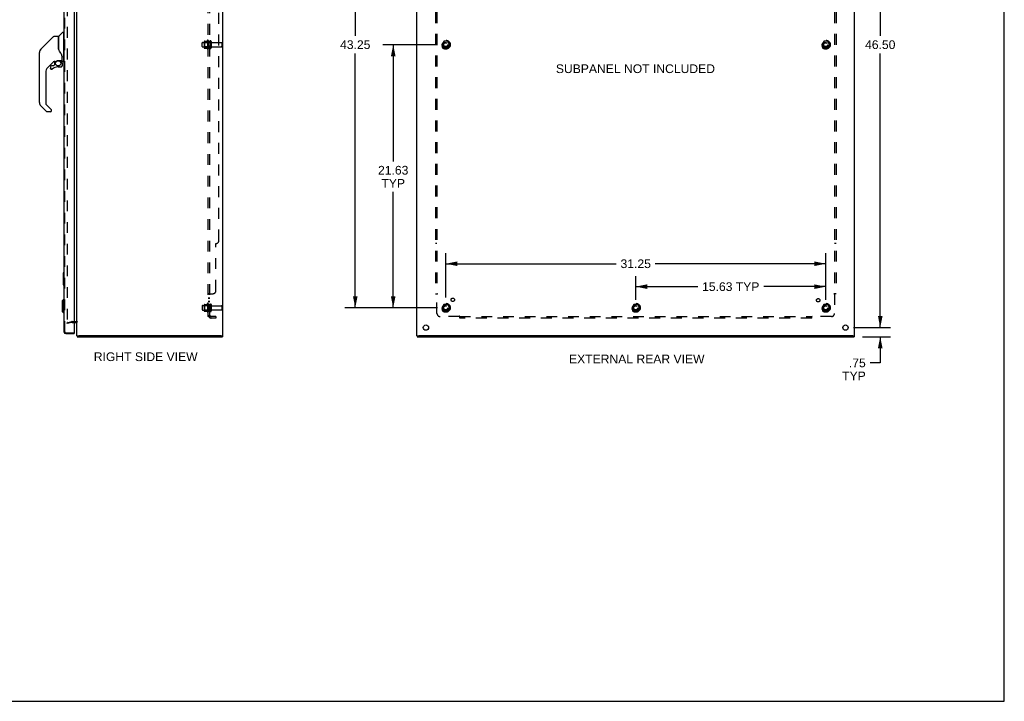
# Model space of a CAD drawing. Header units: inches. Extents: x 0 to 162, y 0 to 105.
# Tile 12 of 13: x 81 to 162, y 0 to 56. Entities that reach past the tile are written whole.
import ezdxf

# ---------------------------------------------------------------- set-up
doc = ezdxf.new("R2010")
doc.units = ezdxf.units.IN
doc.header["$LTSCALE"] = 8.904762
doc.header["$MEASUREMENT"] = 0
doc.linetypes.add('HIDDEN', pattern=[0.2, 0.1, -0.1])
doc.layers.get('0').update_dxf_attribs({"linetype": 'CONTINUOUS'})
for name, color, linetype in [('DEFAULT_2', 8, 'HIDDEN'), ('DIMENSIONS', 7, 'CONTINUOUS'), ('DOOR_ASSEMBLY', 7, 'CONTINUOUS'), ('SUBPANEL', 7, 'CONTINUOUS')]:
    doc.layers.add(name, color=color, linetype=linetype)
doc.styles.get("Standard").update_dxf_attribs({"font": 'arial.ttf'})
doc.dimstyles.new('DIMSTYLE_1', dxfattribs={"dimtxt": 0.714286, "dimasz": 0.952381, "dimexe": 0.09, "dimexo": 0.07, "dimgap": 0.0375, "dimtad": 0, "dimtih": 1, "dimtoh": 1, "dimzin": 4, "dimdsep": 46, "dimtxsty": 'Standard', "dimblk": '_FILLED', "dimblk1": '_FILLED', "dimblk2": '_FILLED', "dimcen": 0.09, "dimadec": 3, "dimazin": 1, "dimtfac": 1, "dimtdec": 3, "dimtofl": 0, "dimtmove": 0, "dimatfit": 3, "dimldrblk": '_FILLED', "dimfxl": 0, "dimtolj": 1, "dimtzin": 4, "dimarcsym": 0})

# ---------------------------------------------------------------- blocks, each defined once
blk = doc.blocks.new('_FILLED')
at = {"color": 0, "linetype": 'ByBlock'}
blk.add_solid([(0, 0), (-1, 0.2), (-1, -0.2)], dxfattribs=at)
blk = doc.blocks.new('*D2')
at = {"layer": 'DIMENSIONS', "color": 2, "linetype": 'Continuous'}
for p, q in [((149.514, 77.217), (152.56, 77.217)), ((151.703, 77.217), (151.703, 54.682)), ((151.703, 30.717), (151.703, 53.253)), ((149.514, 30.717), (152.56, 30.717))]:
    blk.add_line(p, q, dxfattribs=at)
at = {"layer": 'DIMENSIONS', "color": 2, "linetype": 'Continuous', "xscale": 0.9523809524, "yscale": 0.9523809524, "zscale": 0.9523809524}
for p, rotation in [((151.703, 77.217), 90), ((151.703, 30.717), 270)]:
    blk.add_blockref('_FILLED', p, dxfattribs=dict(at, rotation=rotation))
at = {"layer": 'DIMENSIONS', "color": 2, "linetype": 'Continuous', "insert": (151.703, 54.324), "char_height": 0.7143, "width": 2.49602, "attachment_point": 2, "line_spacing_factor": 0.9}
blk.add_mtext('46.50', dxfattribs=at)
blk = doc.blocks.new('*D8')
at = {"layer": 'DIMENSIONS', "color": 2, "linetype": 'Continuous'}
for p, q in [((151.703, 30.717), (151.703, 32.622)), ((149.514, 30.717), (152.56, 30.717)), ((150.249, 29.967), (152.56, 29.967)), ((151.703, 29.967), (151.703, 27.814)), ((151.703, 27.814), (150.869, 27.814))]:
    blk.add_line(p, q, dxfattribs=at)
at = {"layer": 'DIMENSIONS', "color": 2, "linetype": 'Continuous', "xscale": 0.9523809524, "yscale": 0.9523809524, "zscale": 0.9523809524}
for p, rotation in [((151.703, 30.717), 270), ((151.703, 29.967), 90)]:
    blk.add_blockref('_FILLED', p, dxfattribs=dict(at, rotation=rotation))
at = {"layer": 'DIMENSIONS', "color": 2, "linetype": 'Continuous', "insert": (150.512, 28.171), "char_height": 0.7143, "width": 1.93574, "attachment_point": 3, "line_spacing_factor": 0.9}
blk.add_mtext('.75\\PTYP', dxfattribs=at)
blk = doc.blocks.new('*D12')
at = {"layer": 'DIMENSIONS', "color": 2, "linetype": 'Continuous'}
for p, q in [((115.306, 75.592), (107.675, 75.592)), ((108.533, 75.592), (108.533, 54.682)), ((108.533, 32.342), (108.533, 53.253)), ((115.306, 32.342), (107.675, 32.342))]:
    blk.add_line(p, q, dxfattribs=at)
at = {"layer": 'DIMENSIONS', "color": 2, "linetype": 'Continuous', "xscale": 0.9523809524, "yscale": 0.9523809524, "zscale": 0.9523809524}
for p, rotation in [((108.533, 75.592), 90), ((108.533, 32.342), 270)]:
    blk.add_blockref('_FILLED', p, dxfattribs=dict(at, rotation=rotation))
at = {"layer": 'DIMENSIONS', "color": 2, "linetype": 'Continuous', "insert": (108.533, 54.324), "char_height": 0.7143, "width": 2.49602, "attachment_point": 2, "line_spacing_factor": 0.9}
blk.add_mtext('43.25', dxfattribs=at)
blk = doc.blocks.new('*D13')
at = {"layer": 'DIMENSIONS', "color": 2, "linetype": 'Continuous'}
for p, q in [((115.306, 53.967), (110.797, 53.967)), ((111.654, 53.967), (111.654, 44.362)), ((111.654, 32.342), (111.654, 41.862)), ((115.306, 32.342), (110.797, 32.342))]:
    blk.add_line(p, q, dxfattribs=at)
at = {"layer": 'DIMENSIONS', "color": 2, "linetype": 'Continuous', "xscale": 0.9523809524, "yscale": 0.9523809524, "zscale": 0.9523809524}
for p, rotation in [((111.654, 53.967), 90), ((111.654, 32.342), 270)]:
    blk.add_blockref('_FILLED', p, dxfattribs=dict(at, rotation=rotation))
at = {"layer": 'DIMENSIONS', "color": 2, "linetype": 'Continuous', "insert": (111.654, 44.005), "char_height": 0.7143, "width": 2.49602, "attachment_point": 2, "line_spacing_factor": 0.9}
blk.add_mtext('21.63\\PTYP', dxfattribs=at)
blk = doc.blocks.new('*D14')
at = {"layer": 'DIMENSIONS', "color": 2, "linetype": 'Continuous'}
for p, q in [((115.972, 33.196), (115.972, 36.82)), ((147.222, 33.009), (147.222, 36.82)), ((115.972, 35.963), (129.992, 35.963)), ((147.222, 35.963), (133.203, 35.963))]:
    blk.add_line(p, q, dxfattribs=at)
at = {"layer": 'DIMENSIONS', "color": 2, "linetype": 'Continuous', "xscale": 0.9523809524, "yscale": 0.9523809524, "zscale": 0.9523809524, "rotation": 180}
blk.add_blockref('_FILLED', (115.972, 35.963), dxfattribs=at)
at = {"layer": 'DIMENSIONS', "color": 2, "linetype": 'Continuous', "xscale": 0.9523809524, "yscale": 0.9523809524, "zscale": 0.9523809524}
blk.add_blockref('_FILLED', (147.222, 35.963), dxfattribs=at)
at = {"layer": 'DIMENSIONS', "color": 2, "linetype": 'Continuous', "insert": (131.597, 36.32), "char_height": 0.7143, "width": 2.49602, "attachment_point": 2, "line_spacing_factor": 0.9}
blk.add_mtext('31.25', dxfattribs=at)
blk = doc.blocks.new('*D15')
at = {"layer": 'DIMENSIONS', "color": 2, "linetype": 'Continuous'}
for p, q in [((131.597, 33.009), (131.597, 34.936)), ((147.222, 33.009), (147.222, 34.936)), ((131.597, 34.079), (136.699, 34.079)), ((147.222, 34.079), (142.121, 34.079))]:
    blk.add_line(p, q, dxfattribs=at)
at = {"layer": 'DIMENSIONS', "color": 2, "linetype": 'Continuous', "xscale": 0.9523809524, "yscale": 0.9523809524, "zscale": 0.9523809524, "rotation": 180}
blk.add_blockref('_FILLED', (131.597, 34.079), dxfattribs=at)
at = {"layer": 'DIMENSIONS', "color": 2, "linetype": 'Continuous', "xscale": 0.9523809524, "yscale": 0.9523809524, "zscale": 0.9523809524}
blk.add_blockref('_FILLED', (147.222, 34.079), dxfattribs=at)
at = {"layer": 'DIMENSIONS', "color": 2, "linetype": 'Continuous', "insert": (139.41, 34.436), "char_height": 0.7143, "width": 4.70791, "attachment_point": 2, "line_spacing_factor": 0.9}
blk.add_mtext('15.63 TYP', dxfattribs=at)

msp = doc.modelspace()

# ---------------------------------------------------------------- linework, layer by layer
at = {"color": 7, "linetype": 'Continuous'}
for p, q in [((161.905, 0), (161.905, 104.762)), ((85.65, 30.042), (85.795, 30.042)), ((85.67, 30.042), (85.67, 29.967)), ((97.502, 30.042), (97.65, 30.042)), ((97.62, 30.042), (97.62, 29.967)), ((113.597, 30.042), (113.747, 30.042)), ((113.622, 30.042), (113.622, 29.967)), ((149.447, 30.042), (149.597, 30.042)), ((149.572, 30.042), (149.572, 29.967)), ((0, 0), (161.905, 0))]:
    msp.add_line(p, q, dxfattribs=at)
at = {"color": 3, "linetype": 'Continuous'}
for p, q in [((85.65, 30.044), (85.65, 77.891)), ((97.65, 30.044), (97.65, 77.891)), ((113.597, 30.044), (113.597, 77.891)), ((149.597, 30.044), (149.597, 77.891)), ((85.407, 31.142), (85.58, 31.142)), ((85.67, 29.967), (97.62, 29.967)), ((97.495, 30.042), (85.805, 30.042)), ((113.622, 29.967), (149.572, 29.967)), ((149.442, 30.042), (113.752, 30.042))]:
    msp.add_line(p, q, dxfattribs=at)
for centre in [(114.347, 30.717), (148.847, 30.717)]:
    msp.add_circle(centre, 0.219, dxfattribs=at)
msp.add_arc((85.58, 31.072), 0.07, 0, 90, dxfattribs=at)
at = {"layer": 'DEFAULT_2', "color": 8, "linetype": 'HIDDEN'}
for p, q in [((84.837, 76.792), (84.837, 31.143)), ((96.38, 54.323), (96.38, 53.611)), ((96.45, 54.301), (96.45, 53.633)), ((95.95, 53.81), (95.95, 54.125)), ((95.98, 54.155), (96.575, 54.155)), ((95.98, 53.78), (96.575, 53.78)), ((96.114, 54.223), (96.114, 53.712)), ((96.134, 54.151), (96.114, 54.171)), ((96.134, 53.784), (96.114, 53.764)), ((96.124, 54.245), (96.352, 54.245)), ((96.124, 53.69), (96.352, 53.69)), ((96.43, 54.151), (96.134, 54.151)), ((96.134, 54.151), (96.134, 53.784)), ((96.43, 53.784), (96.134, 53.784)), ((96.43, 54.151), (96.45, 54.171)), ((96.43, 54.151), (96.43, 53.784)), ((96.43, 53.784), (96.45, 53.764)), ((96.575, 54.225), (96.575, 53.71)), ((96.685, 54.225), (96.685, 53.71)), ((96.747, 54.132), (97.545, 54.132)), ((96.747, 53.802), (97.545, 53.802)), ((97.575, 54.102), (97.575, 53.832)), ((115.809, 54.24), (115.655, 53.972)), ((115.655, 53.962), (115.809, 53.695)), ((116.127, 54.245), (115.818, 54.245)), ((116.127, 53.69), (115.818, 53.69)), ((116.29, 53.972), (116.135, 54.24)), ((116.135, 53.695), (116.29, 53.962)), ((147.059, 54.24), (146.905, 53.972)), ((146.905, 53.962), (147.059, 53.695)), ((147.377, 54.245), (147.068, 54.245)), ((147.377, 53.69), (147.068, 53.69)), ((147.54, 53.972), (147.385, 54.24)), ((147.385, 53.695), (147.54, 53.962)), ((95.95, 32.5), (95.95, 32.185)), ((95.98, 32.53), (96.575, 32.53)), ((96.114, 32.598), (96.114, 32.087)), ((96.134, 32.526), (96.114, 32.546)), ((96.124, 32.62), (96.352, 32.62)), ((96.43, 32.526), (96.134, 32.526)), ((96.134, 32.526), (96.134, 32.159)), ((96.38, 32.698), (96.38, 31.986)), ((96.43, 32.526), (96.45, 32.546)), ((96.43, 32.526), (96.43, 32.159)), ((96.45, 32.676), (96.45, 32.008)), ((96.575, 32.6), (96.575, 32.085)), ((96.685, 32.6), (96.685, 32.085)), ((96.747, 32.507), (97.545, 32.507)), ((97.575, 32.477), (97.575, 32.207)), ((115.809, 32.615), (115.655, 32.347)), ((116.127, 32.62), (115.818, 32.62)), ((116.29, 32.347), (116.135, 32.615)), ((131.434, 32.615), (131.28, 32.347)), ((131.752, 32.62), (131.443, 32.62)), ((131.915, 32.347), (131.76, 32.615)), ((147.059, 32.615), (146.905, 32.347)), ((147.377, 32.62), (147.068, 32.62)), ((147.54, 32.347), (147.385, 32.615)), ((95.98, 32.155), (96.575, 32.155)), ((96.134, 32.159), (96.114, 32.139)), ((96.124, 32.065), (96.352, 32.065)), ((96.43, 32.159), (96.134, 32.159)), ((96.43, 32.159), (96.45, 32.139)), ((96.747, 32.177), (97.545, 32.177)), ((115.655, 32.337), (115.809, 32.07)), ((116.127, 32.065), (115.818, 32.065)), ((116.135, 32.07), (116.29, 32.337)), ((131.28, 32.337), (131.434, 32.07)), ((131.752, 32.065), (131.443, 32.065)), ((131.76, 32.07), (131.915, 32.337)), ((146.905, 32.337), (147.059, 32.07)), ((147.377, 32.065), (147.068, 32.065)), ((147.385, 32.07), (147.54, 32.337)), ((84.837, 31.11), (85.222, 31.213)), ((84.857, 31.038), (84.837, 31.11)), ((85.241, 31.141), (84.857, 31.038)), ((85.251, 31.217), (85.58, 31.217)), ((85.251, 31.142), (85.407, 31.142))]:
    msp.add_line(p, q, dxfattribs=at)
for points in [[(84.837, 31.143), (84.837, 31.141), (84.838, 31.138), (84.838, 31.136), (84.839, 31.134), (84.84, 31.132)], [(84.857, 31.123), (84.855, 31.123), (84.853, 31.123), (84.85, 31.124), (84.848, 31.125), (84.846, 31.126), (84.845, 31.127), (84.843, 31.129), (84.842, 31.13), (84.84, 31.132)], [(84.861, 31.123), (84.859, 31.123), (84.857, 31.123), (84.857, 31.123)]]:
    msp.add_lwpolyline(points, dxfattribs=at)
for centre, radius in [((115.972, 53.967), 0.372), ((115.972, 53.967), 0.356), ((115.972, 53.967), 0.312), ((147.222, 53.967), 0.372), ((147.222, 53.967), 0.356), ((147.222, 53.967), 0.312), ((115.972, 53.967), 0.204), ((115.972, 53.967), 0.188), ((115.972, 53.967), 0.183), ((115.972, 53.967), 0.165), ((147.222, 53.967), 0.204), ((147.222, 53.967), 0.188), ((147.222, 53.967), 0.183), ((147.222, 53.967), 0.165), ((115.972, 32.342), 0.372), ((115.972, 32.342), 0.356), ((115.972, 32.342), 0.312), ((115.972, 32.342), 0.204), ((115.972, 32.342), 0.188), ((115.972, 32.342), 0.183), ((115.972, 32.342), 0.165), ((131.597, 32.342), 0.372), ((131.597, 32.342), 0.356), ((131.597, 32.342), 0.312), ((131.597, 32.342), 0.204), ((131.597, 32.342), 0.188), ((131.597, 32.342), 0.183), ((131.597, 32.342), 0.165), ((147.222, 32.342), 0.372), ((147.222, 32.342), 0.356), ((147.222, 32.342), 0.312), ((147.222, 32.342), 0.204), ((147.222, 32.342), 0.188), ((147.222, 32.342), 0.183), ((147.222, 32.342), 0.165)]:
    msp.add_circle(centre, radius, dxfattribs=at)
for centre, radius, start, end in [((96.333, 54.255), 0.01, 270, 336.03207), ((96.98, 53.967), 0.698, 149.33687, 156.03207), ((96.411, 54.301), 0.0384, 0, 145.55034), ((96.63, 54.225), 0.055, 0, 180), ((95.98, 54.125), 0.03, 90, 180), ((95.98, 53.81), 0.03, 180, 270), ((96.124, 54.235), 0.01, 90, 174.80617), ((96.255, 54.223), 0.141, 174.79195, 180), ((96.255, 53.712), 0.141, 180, 185.20805), ((96.124, 53.7), 0.01, 185.19383, 270), ((96.333, 53.68), 0.01, 23.96793, 90), ((96.98, 53.967), 0.698, 203.96793, 210.66313), ((96.411, 53.633), 0.0384, 214.44966, 360), ((96.63, 53.71), 0.055, 180, 360), ((96.747, 54.195), 0.0625, 180, 270), ((96.747, 53.74), 0.0625, 90, 180), ((97.545, 54.102), 0.03, 0, 90), ((97.545, 53.832), 0.03, 270, 360), ((115.663, 53.967), 0.01, 150.01268, 209.98829), ((115.818, 54.235), 0.01, 90.01235, 149.98915), ((115.818, 53.7), 0.01, 210.01204, 269.98872), ((116.127, 54.235), 0.01, 30.01204, 89.98872), ((116.127, 53.7), 0.01, 270.01235, 329.98915), ((116.281, 53.967), 0.01, 330.01268, 29.98829), ((146.913, 53.967), 0.01, 150.01268, 209.98829), ((147.068, 54.235), 0.01, 90.01235, 149.98915), ((147.068, 53.7), 0.01, 210.01204, 269.98872), ((147.377, 54.235), 0.01, 30.01204, 89.98872), ((147.377, 53.7), 0.01, 270.01235, 329.98915), ((147.531, 53.967), 0.01, 330.01268, 29.98829), ((95.98, 32.5), 0.03, 90, 180), ((96.124, 32.61), 0.01, 90, 174.80617), ((96.255, 32.598), 0.141, 174.79195, 180), ((96.333, 32.63), 0.01, 270, 336.03207), ((96.98, 32.342), 0.698, 149.33687, 156.03207), ((96.411, 32.676), 0.0384, 0, 145.55034), ((96.63, 32.6), 0.055, 0, 180), ((96.747, 32.57), 0.0625, 180, 270), ((97.545, 32.477), 0.03, 0, 90), ((115.818, 32.61), 0.01, 90.01235, 149.98915), ((116.127, 32.61), 0.01, 30.01204, 89.98872), ((131.443, 32.61), 0.01, 90.01235, 149.98915), ((131.752, 32.61), 0.01, 30.01204, 89.98872), ((147.068, 32.61), 0.01, 90.01235, 149.98915), ((147.377, 32.61), 0.01, 30.01204, 89.98872), ((95.98, 32.185), 0.03, 180, 270), ((96.255, 32.087), 0.141, 180, 185.20805), ((96.124, 32.075), 0.01, 185.19383, 270), ((96.333, 32.055), 0.01, 23.96793, 90), ((96.98, 32.342), 0.698, 203.96793, 210.66313), ((96.411, 32.008), 0.0384, 214.44966, 360), ((96.63, 32.085), 0.055, 180, 360), ((96.747, 32.115), 0.0625, 90, 180), ((97.545, 32.207), 0.03, 270, 360), ((115.663, 32.342), 0.01, 150.01268, 209.98829), ((115.818, 32.075), 0.01, 210.01204, 269.98872), ((116.127, 32.075), 0.01, 270.01235, 329.98915), ((116.281, 32.342), 0.01, 330.01268, 29.98829), ((131.288, 32.342), 0.01, 150.01268, 209.98829), ((131.443, 32.075), 0.01, 210.01204, 269.98872), ((131.752, 32.075), 0.01, 270.01235, 329.98915), ((131.906, 32.342), 0.01, 330.01268, 29.98829), ((146.913, 32.342), 0.01, 150.01268, 209.98829), ((147.068, 32.075), 0.01, 210.01204, 269.98872), ((147.377, 32.075), 0.01, 270.01235, 329.98915), ((147.531, 32.342), 0.01, 330.01268, 29.98829), ((85.251, 31.102), 0.115, 90, 105), ((85.251, 31.102), 0.04, 90, 105), ((85.58, 31.072), 0.145, 42.98581, 90)]:
    msp.add_arc(centre, radius, start, end, dxfattribs=at)
at = {"layer": 'DOOR_ASSEMBLY', "color": 3, "linetype": 'Continuous'}
for p, q in [((84.582, 77.572), (84.582, 30.362)), ((85.407, 77.627), (85.407, 30.307)), ((84.727, 30.217), (85.407, 30.217))]:
    msp.add_line(p, q, dxfattribs=at)
at = {"layer": 'DOOR_ASSEMBLY', "color": 8, "linetype": 'HIDDEN'}
for p, q in [((84.657, 30.362), (84.657, 77.572)), ((84.727, 30.292), (85.392, 30.292))]:
    msp.add_line(p, q, dxfattribs=at)
at = {"layer": 'DOOR_ASSEMBLY', "color": 7, "linetype": 'Continuous'}
for p, q in [((83.724, 54.633), (82.681, 53.59)), ((83.78, 54.656), (84.133, 54.656)), ((84.141, 53.604), (84.141, 54.648)), ((84.149, 53.592), (84.149, 54.644)), ((84.157, 54.665), (84.452, 54.96)), ((84.535, 54.971), (84.48, 54.971)), ((84.542, 54.963), (84.542, 52.597)), ((84.542, 54.912), (84.582, 54.912)), ((82.614, 53.501), (82.614, 53.5)), ((82.681, 53.59), (82.987, 53.896)), ((82.987, 53.896), (82.987, 53.896)), ((84.161, 53.56), (84.141, 53.613)), ((84.189, 53.494), (84.161, 53.56)), ((82.559, 52.729), (82.559, 53.316)), ((82.566, 49.209), (82.566, 53.312)), ((84.101, 52.661), (84.397, 52.661)), ((84.297, 52.661), (84.363, 52.595)), ((84.416, 53.036), (84.415, 53.059)), ((84.416, 53.036), (84.416, 52.68)), ((84.424, 53.035), (84.424, 53.038)), ((84.424, 53.033), (84.424, 53.035)), ((84.424, 53.03), (84.424, 53.033)), ((84.424, 52.629), (84.424, 53.03)), ((84.542, 52.648), (84.582, 52.648)), ((83.746, 52.588), (83.251, 52.093)), ((83.475, 52.14), (83.475, 52.021)), ((83.478, 52.012), (83.477, 52.021)), ((83.486, 52.021), (83.477, 52.021)), ((83.554, 51.944), (83.546, 51.944)), ((83.707, 52.219), (83.554, 52.219)), ((83.563, 51.944), (83.554, 51.944)), ((83.572, 51.946), (83.563, 51.944)), ((83.58, 51.948), (83.572, 51.946)), ((83.588, 51.952), (83.58, 51.948)), ((83.596, 51.956), (83.588, 51.952)), ((83.603, 51.961), (83.596, 51.956)), ((83.787, 52.294), (83.715, 52.222)), ((83.79, 52.586), (83.79, 52.302)), ((83.829, 52.589), (83.905, 52.589)), ((84.105, 52.14), (84.342, 52.14)), ((84.357, 52.59), (84.355, 52.588)), ((84.409, 52.456), (84.418, 52.456)), ((84.418, 52.219), (84.409, 52.219)), ((84.42, 52.456), (84.42, 52.219)), ((84.464, 52.589), (84.535, 52.589)), ((83.078, 51.675), (83.078, 49.124)), ((83.134, 48.479), (82.681, 48.931)), ((83.101, 49.068), (83.532, 48.637)), ((83.55, 48.534), (83.55, 48.594)), ((83.472, 48.455), (83.189, 48.455)), ((84.522, 35.202), (84.522, 34.232)), ((84.537, 35.217), (84.582, 35.217)), ((84.568, 35.117), (84.568, 34.317)), ((84.537, 34.217), (84.582, 34.217)), ((84.424, 32.9), (84.542, 33.018)), ((84.424, 32.9), (84.424, 32.034)), ((84.542, 33.018), (84.582, 33.018)), ((84.542, 33.018), (84.542, 31.916)), ((84.424, 32.034), (84.542, 31.916)), ((84.542, 31.916), (84.582, 31.916)), ((85.392, 30.292), (85.407, 30.292)), ((85.407, 30.292), (85.407, 30.217))]:
    msp.add_line(p, q, dxfattribs=at)
for points in [[(83.724, 54.633), (83.732, 54.64), (83.74, 54.646), (83.75, 54.65), (83.759, 54.654), (83.769, 54.656), (83.78, 54.656)], [(82.681, 53.59), (82.66, 53.567), (82.634, 53.534), (82.613, 53.498), (82.595, 53.46), (82.581, 53.42), (82.574, 53.389)], [(82.592, 53.453), (82.581, 53.42), (82.58, 53.414)], [(84.141, 53.774), (84.141, 53.775), (84.142, 53.776), (84.143, 53.777), (84.145, 53.779), (84.147, 53.78), (84.149, 53.781)], [(84.363, 53.206), (84.313, 53.279), (84.264, 53.356), (84.223, 53.427), (84.189, 53.494)], [(83.94, 52.607), (83.944, 52.61), (83.949, 52.613), (83.955, 52.616), (83.961, 52.62), (83.968, 52.624), (83.975, 52.628), (83.983, 52.632), (83.992, 52.636), (84.001, 52.64), (84.011, 52.644), (84.021, 52.648), (84.033, 52.651), (84.045, 52.654), (84.057, 52.657), (84.07, 52.659), (84.084, 52.66), (84.097, 52.661), (84.101, 52.661)], [(84.415, 53.059), (84.411, 53.094), (84.402, 53.128), (84.389, 53.16), (84.374, 53.189), (84.363, 53.206)], [(84.416, 52.991), (84.417, 52.99), (84.418, 52.986), (84.419, 52.982), (84.42, 52.979)], [(84.42, 52.979), (84.421, 52.972), (84.422, 52.966), (84.423, 52.959), (84.424, 52.953), (84.424, 52.946), (84.424, 52.939)], [(83.546, 51.944), (83.537, 51.946), (83.529, 51.948), (83.521, 51.951), (83.513, 51.956), (83.506, 51.961), (83.5, 51.966), (83.494, 51.973), (83.489, 51.98), (83.485, 51.987), (83.482, 51.995), (83.479, 52.004), (83.478, 52.012)], [(83.486, 52.021), (83.487, 52.013), (83.488, 52.005), (83.49, 51.998), (83.493, 51.991), (83.497, 51.984), (83.501, 51.978), (83.506, 51.972), (83.512, 51.967), (83.518, 51.963), (83.525, 51.959), (83.532, 51.956), (83.54, 51.954), (83.547, 51.953), (83.555, 51.953), (83.562, 51.953), (83.57, 51.955), (83.577, 51.957), (83.584, 51.96), (83.591, 51.964), (83.597, 51.968)], [(83.906, 52.589), (83.91, 52.59), (83.914, 52.591), (83.917, 52.592), (83.919, 52.594), (83.922, 52.595), (83.925, 52.597), (83.928, 52.599), (83.932, 52.601), (83.94, 52.607)], [(84.341, 52.151), (84.349, 52.151), (84.357, 52.153), (84.364, 52.155), (84.371, 52.158), (84.378, 52.161), (84.384, 52.166), (84.389, 52.171), (84.394, 52.176), (84.399, 52.183), (84.402, 52.189), (84.405, 52.196), (84.407, 52.204), (84.409, 52.211), (84.409, 52.219)], [(84.341, 52.151), (84.341, 52.149), (84.342, 52.146)], [(84.418, 52.219), (84.418, 52.21), (84.416, 52.202), (84.414, 52.193), (84.411, 52.185), (84.406, 52.178), (84.401, 52.171), (84.396, 52.165), (84.389, 52.159), (84.382, 52.154), (84.375, 52.15), (84.367, 52.146), (84.359, 52.144), (84.35, 52.143), (84.342, 52.142)], [(84.342, 52.146), (84.342, 52.145), (84.342, 52.144), (84.342, 52.143), (84.342, 52.142), (84.342, 52.142)], [(84.409, 52.456), (84.409, 52.471), (84.407, 52.485), (84.404, 52.5), (84.4, 52.514), (84.395, 52.527), (84.389, 52.541), (84.382, 52.553), (84.374, 52.565), (84.365, 52.577), (84.355, 52.588)], [(84.361, 52.594), (84.361, 52.594), (84.361, 52.593), (84.36, 52.593), (84.359, 52.592), (84.357, 52.59)], [(84.361, 52.594), (84.372, 52.583), (84.381, 52.571), (84.389, 52.558), (84.397, 52.545), (84.403, 52.531), (84.409, 52.516), (84.413, 52.502), (84.416, 52.487), (84.418, 52.472), (84.418, 52.456)], [(83.537, 48.631), (83.536, 48.632), (83.536, 48.633), (83.535, 48.634), (83.534, 48.635), (83.533, 48.636), (83.532, 48.637)], [(84.567, 35.153), (84.567, 35.148), (84.568, 35.142), (84.568, 35.136), (84.568, 35.13), (84.568, 35.124), (84.568, 35.117)], [(84.568, 34.317), (84.568, 34.311), (84.568, 34.305), (84.568, 34.299), (84.568, 34.293), (84.567, 34.287), (84.567, 34.281)]]:
    msp.add_lwpolyline(points, dxfattribs=at)
msp.add_circle((84.105, 52.435), 0.217, dxfattribs=at)
for centre, radius, start, end in [((84.133, 54.648), 0.00787, 0, 90), ((84.161, 54.474), 0.0197, 180, 233.00595), ((84.178, 54.644), 0.0295, 135, 180), ((84.48, 54.932), 0.0394, 90, 135), ((84.535, 54.963), 0.00787, 0, 90), ((82.96, 53.312), 0.394, 135, 167.37683), ((82.579, 53.316), 0.0197, 128.21988, 180), ((82.579, 52.729), 0.0197, 180, 229.78214), ((82.96, 53.312), 0.394, 168.7096, 180), ((84.397, 52.68), 0.0197, 270, 360), ((84.464, 52.629), 0.0394, 180, 270), ((83.668, 51.675), 0.591, 135, 180), ((83.554, 52.14), 0.0787, 90, 180), ((83.554, 52.021), 0.0787, 180, 309.5212), ((84.105, 51.353), 0.787, 90, 129.5212), ((83.829, 52.392), 0.197, 90, 129.38059), ((83.707, 52.23), 0.0118, 270, 315), ((83.779, 52.302), 0.0118, 315, 360), ((84.342, 52.219), 0.0787, 270, 360), ((84.224, 52.456), 0.197, 0, 45), ((84.535, 52.597), 0.00787, 270, 360), ((82.96, 49.209), 0.394, 180, 225), ((83.157, 49.124), 0.0787, 180, 225), ((83.491, 48.594), 0.0591, 0, 38.86737), ((83.189, 48.534), 0.0787, 225, 270), ((83.472, 48.534), 0.0787, 270, 360), ((84.537, 35.202), 0.015, 90, 180), ((84.567, 35.202), 0.015, 0, 90), ((84.537, 34.232), 0.015, 180, 270), ((84.567, 34.232), 0.015, 270, 360)]:
    msp.add_arc(centre, radius, start, end, dxfattribs=at)
at = {"layer": 'DOOR_ASSEMBLY', "color": 3, "linetype": 'Continuous'}
for centre, radius, start, end in [((84.727, 30.362), 0.145, 180, 270), ((85.392, 30.307), 0.015, 270, 360)]:
    msp.add_arc(centre, radius, start, end, dxfattribs=at)
at = {"layer": 'DOOR_ASSEMBLY', "color": 8, "linetype": 'HIDDEN'}
msp.add_arc((84.727, 30.362), 0.07, 180, 270, dxfattribs=at)
at = {"layer": 'SUBPANEL', "color": 8, "linetype": 'HIDDEN'}
for p, q in [((96.45, 31.624), (96.45, 76.311)), ((96.575, 31.624), (96.575, 76.311)), ((115.129, 74.436), (115.129, 33.499)), ((115.254, 74.436), (115.254, 33.499)), ((147.941, 74.436), (147.941, 33.499)), ((148.066, 74.436), (148.066, 33.499)), ((97.325, 37.874), (97.325, 70.061)), ((96.575, 54.217), (96.45, 54.217)), ((96.575, 53.717), (96.45, 53.717)), ((97.075, 33.749), (97.075, 37.624)), ((115.254, 37.624), (115.129, 37.624)), ((148.066, 37.624), (147.941, 37.624)), ((96.575, 33.463), (96.45, 33.463)), ((96.476, 33.485), (96.472, 33.483)), ((96.483, 33.488), (96.475, 33.484)), ((96.487, 33.489), (96.482, 33.487)), ((96.504, 33.499), (96.825, 33.499)), ((96.576, 33.467), (96.575, 33.466)), ((96.575, 33.464), (96.575, 33.463)), ((96.579, 33.471), (96.578, 33.47)), ((96.582, 33.474), (96.58, 33.473)), ((96.597, 33.485), (96.596, 33.484)), ((96.6, 33.491), (96.6, 33.49)), ((96.601, 33.494), (96.601, 33.492)), ((115.129, 33.499), (115.294, 33.499)), ((115.235, 33.482), (115.241, 33.475)), ((115.254, 31.874), (115.254, 33.463)), ((115.273, 33.476), (115.267, 33.473)), ((148.066, 33.499), (147.9, 33.499)), ((147.941, 33.463), (147.941, 31.874)), ((96.575, 33.138), (96.45, 33.138)), ((96.575, 33.102), (96.45, 33.102)), ((96.575, 32.857), (96.45, 32.857)), ((96.575, 32.821), (96.45, 32.821)), ((96.575, 32.592), (96.45, 32.592)), ((96.575, 32.092), (96.45, 32.092)), ((96.575, 31.624), (96.45, 31.624)), ((96.504, 31.585), (96.6, 31.664)), ((97.075, 31.624), (96.687, 31.624)), ((97.075, 31.624), (97.075, 31.499)), ((117.093, 31.624), (115.504, 31.624)), ((117.129, 31.499), (117.129, 31.664)), ((117.129, 31.624), (146.066, 31.624)), ((146.066, 31.499), (146.066, 31.664)), ((146.083, 31.605), (146.088, 31.609)), ((146.088, 31.643), (146.092, 31.637)), ((146.088, 31.609), (146.091, 31.612)), ((147.691, 31.624), (146.101, 31.624)), ((97.075, 31.499), (96.687, 31.499)), ((146.066, 31.499), (117.129, 31.499))]:
    msp.add_line(p, q, dxfattribs=at)
for points in [[(96.472, 33.483), (96.469, 33.482), (96.466, 33.48), (96.463, 33.478), (96.46, 33.477), (96.457, 33.475), (96.455, 33.473), (96.453, 33.471), (96.452, 33.469), (96.451, 33.468), (96.45, 33.466), (96.45, 33.465), (96.45, 33.463)], [(96.466, 33.48), (96.463, 33.479), (96.461, 33.477), (96.458, 33.476), (96.456, 33.474), (96.454, 33.472), (96.452, 33.47), (96.451, 33.469), (96.451, 33.467), (96.45, 33.466), (96.45, 33.464), (96.45, 33.463)], [(96.502, 33.497), (96.5, 33.496), (96.497, 33.494), (96.495, 33.493), (96.492, 33.491), (96.489, 33.49), (96.485, 33.489)], [(96.504, 33.499), (96.502, 33.497), (96.499, 33.495), (96.497, 33.494), (96.494, 33.492), (96.49, 33.491), (96.487, 33.489)], [(96.6, 33.499), (96.601, 33.497), (96.601, 33.495), (96.601, 33.494), (96.601, 33.492), (96.6, 33.491), (96.6, 33.49), (96.599, 33.488), (96.598, 33.487), (96.597, 33.485), (96.596, 33.484), (96.594, 33.483), (96.593, 33.481), (96.591, 33.48), (96.589, 33.479), (96.588, 33.478), (96.586, 33.476), (96.584, 33.475), (96.582, 33.474), (96.58, 33.473), (96.579, 33.471), (96.578, 33.47), (96.577, 33.468), (96.576, 33.467), (96.575, 33.466), (96.575, 33.464), (96.575, 33.463)], [(96.594, 33.483), (96.593, 33.481), (96.591, 33.48)], [(96.6, 33.499), (96.601, 33.497), (96.601, 33.495)], [(115.215, 33.499), (115.217, 33.497), (115.219, 33.495), (115.221, 33.494), (115.223, 33.492), (115.225, 33.491), (115.227, 33.489), (115.229, 33.488), (115.23, 33.486), (115.232, 33.485), (115.233, 33.483), (115.235, 33.482)], [(115.241, 33.475), (115.243, 33.473), (115.245, 33.471), (115.247, 33.469), (115.249, 33.468), (115.251, 33.466), (115.252, 33.465), (115.254, 33.463)], [(115.267, 33.473), (115.265, 33.471), (115.263, 33.47), (115.261, 33.468), (115.259, 33.467), (115.257, 33.466), (115.255, 33.464), (115.254, 33.463)], [(115.294, 33.499), (115.294, 33.497), (115.293, 33.495), (115.292, 33.494), (115.292, 33.492), (115.291, 33.491), (115.29, 33.49), (115.288, 33.488), (115.287, 33.487), (115.286, 33.485), (115.284, 33.484), (115.283, 33.483), (115.281, 33.481), (115.279, 33.48), (115.277, 33.479), (115.275, 33.478), (115.273, 33.476)], [(147.9, 33.499), (147.901, 33.497), (147.902, 33.495), (147.902, 33.494), (147.903, 33.492), (147.904, 33.491), (147.905, 33.49), (147.906, 33.488), (147.908, 33.487), (147.909, 33.485), (147.911, 33.484), (147.912, 33.483), (147.914, 33.481), (147.915, 33.48), (147.917, 33.479), (147.919, 33.478), (147.921, 33.476), (147.928, 33.473)], [(147.928, 33.473), (147.93, 33.471), (147.932, 33.47), (147.934, 33.468), (147.936, 33.467), (147.938, 33.466), (147.94, 33.464), (147.941, 33.463)], [(147.958, 33.48), (147.954, 33.476), (147.952, 33.474), (147.95, 33.472), (147.949, 33.47), (147.947, 33.469), (147.945, 33.467), (147.944, 33.466), (147.942, 33.464), (147.941, 33.463)], [(147.98, 33.499), (147.978, 33.497), (147.976, 33.496), (147.974, 33.494), (147.972, 33.493), (147.97, 33.491), (147.969, 33.49), (147.967, 33.489), (147.966, 33.487), (147.964, 33.486), (147.963, 33.484), (147.961, 33.483), (147.96, 33.482), (147.958, 33.48)], [(96.479, 31.601), (96.472, 31.603), (96.469, 31.605), (96.466, 31.606), (96.463, 31.608), (96.461, 31.609), (96.458, 31.611), (96.456, 31.612), (96.454, 31.614), (96.452, 31.616), (96.451, 31.618), (96.451, 31.619), (96.45, 31.621), (96.45, 31.622), (96.45, 31.624)], [(96.504, 31.585), (96.502, 31.587), (96.5, 31.589), (96.497, 31.591), (96.495, 31.593), (96.492, 31.594), (96.489, 31.596), (96.485, 31.598), (96.482, 31.599), (96.479, 31.601)], [(96.579, 31.647), (96.579, 31.647), (96.579, 31.647), (96.579, 31.646), (96.578, 31.646), (96.578, 31.646), (96.578, 31.646), (96.577, 31.646), (96.577, 31.645), (96.576, 31.645), (96.576, 31.645), (96.575, 31.644), (96.575, 31.644), (96.574, 31.644), (96.573, 31.643), (96.573, 31.643), (96.572, 31.643), (96.572, 31.642), (96.571, 31.642), (96.57, 31.642), (96.569, 31.641), (96.569, 31.641), (96.568, 31.641), (96.567, 31.64), (96.567, 31.64), (96.566, 31.639), (96.565, 31.639), (96.564, 31.639), (96.564, 31.638), (96.563, 31.638), (96.562, 31.638), (96.561, 31.637), (96.56, 31.637), (96.559, 31.637), (96.559, 31.636), (96.558, 31.636), (96.557, 31.636), (96.556, 31.635), (96.555, 31.635), (96.554, 31.634), (96.553, 31.634), (96.553, 31.634), (96.552, 31.633), (96.551, 31.633), (96.55, 31.633), (96.549, 31.632), (96.548, 31.632), (96.547, 31.632), (96.546, 31.631), (96.545, 31.631), (96.544, 31.631), (96.543, 31.63), (96.542, 31.63), (96.541, 31.63), (96.54, 31.629), (96.539, 31.629), (96.538, 31.629), (96.537, 31.628), (96.536, 31.628), (96.535, 31.628), (96.534, 31.627), (96.533, 31.627), (96.532, 31.627), (96.531, 31.627), (96.53, 31.626), (96.529, 31.626), (96.528, 31.626), (96.527, 31.626), (96.526, 31.625), (96.525, 31.625), (96.524, 31.625), (96.523, 31.625), (96.522, 31.625), (96.521, 31.624), (96.52, 31.624), (96.519, 31.624), (96.518, 31.624), (96.517, 31.624), (96.517, 31.624), (96.516, 31.624), (96.516, 31.624), (96.515, 31.623), (96.515, 31.623)], [(96.515, 31.623), (96.515, 31.623), (96.515, 31.623), (96.515, 31.623), (96.515, 31.623), (96.515, 31.623), (96.516, 31.623), (96.516, 31.623), (96.516, 31.624), (96.517, 31.624), (96.517, 31.624), (96.518, 31.624), (96.518, 31.624)], [(96.593, 31.651), (96.589, 31.647), (96.588, 31.645), (96.586, 31.643), (96.584, 31.641), (96.582, 31.639), (96.58, 31.637), (96.579, 31.635), (96.578, 31.633), (96.577, 31.63), (96.576, 31.629), (96.575, 31.627), (96.575, 31.625), (96.575, 31.624)], [(96.575, 31.643), (96.575, 31.644), (96.576, 31.644), (96.576, 31.645), (96.577, 31.645), (96.577, 31.645), (96.577, 31.646), (96.578, 31.646), (96.578, 31.646), (96.578, 31.646), (96.578, 31.646), (96.579, 31.646), (96.579, 31.647), (96.579, 31.647)], [(96.6, 31.664), (96.601, 31.664), (96.601, 31.663), (96.601, 31.662), (96.601, 31.662), (96.6, 31.661), (96.6, 31.66), (96.599, 31.658), (96.598, 31.657), (96.597, 31.656), (96.596, 31.654), (96.594, 31.653), (96.593, 31.651)], [(117.103, 31.637), (117.101, 31.635), (117.1, 31.633), (117.099, 31.63), (117.097, 31.629), (117.096, 31.627), (117.095, 31.625), (117.093, 31.624)], [(117.11, 31.606), (117.106, 31.611), (117.104, 31.612), (117.102, 31.614), (117.1, 31.616), (117.099, 31.618), (117.097, 31.619), (117.096, 31.621), (117.094, 31.622), (117.093, 31.624)], [(117.129, 31.664), (117.127, 31.664), (117.125, 31.663), (117.124, 31.662), (117.122, 31.662), (117.121, 31.661), (117.12, 31.66), (117.118, 31.658), (117.117, 31.657), (117.115, 31.656), (117.114, 31.654), (117.113, 31.653), (117.111, 31.651), (117.11, 31.649), (117.109, 31.647), (117.108, 31.645), (117.107, 31.643), (117.103, 31.637)], [(117.129, 31.585), (117.127, 31.587), (117.126, 31.589), (117.124, 31.591), (117.123, 31.593), (117.121, 31.594), (117.12, 31.596), (117.119, 31.598), (117.117, 31.599), (117.116, 31.601), (117.114, 31.602), (117.113, 31.603), (117.112, 31.605), (117.11, 31.606)], [(146.066, 31.664), (146.068, 31.664), (146.069, 31.663), (146.071, 31.662), (146.072, 31.662), (146.074, 31.661), (146.075, 31.66), (146.077, 31.658), (146.078, 31.657), (146.079, 31.656), (146.081, 31.654), (146.082, 31.653), (146.083, 31.651), (146.085, 31.649), (146.086, 31.647), (146.087, 31.645), (146.088, 31.643)], [(146.066, 31.585), (146.068, 31.587), (146.069, 31.589), (146.07, 31.591), (146.072, 31.593), (146.073, 31.594), (146.075, 31.596), (146.076, 31.598), (146.078, 31.599), (146.079, 31.601), (146.08, 31.602), (146.082, 31.603), (146.083, 31.605)], [(146.091, 31.612), (146.093, 31.614), (146.094, 31.616), (146.096, 31.618), (146.097, 31.619), (146.099, 31.621), (146.1, 31.622), (146.101, 31.624)], [(146.092, 31.637), (146.093, 31.635), (146.095, 31.633), (146.096, 31.63), (146.098, 31.629), (146.099, 31.627), (146.1, 31.625), (146.101, 31.624)]]:
    msp.add_lwpolyline(points, dxfattribs=at)
for centre, radius in [((115.972, 53.967), 0.25), ((147.222, 53.967), 0.25), ((115.972, 32.342), 0.25), ((116.552, 32.998), 0.141), ((131.597, 32.342), 0.25), ((146.604, 32.961), 0.141), ((147.222, 32.342), 0.25)]:
    msp.add_circle(centre, radius, dxfattribs=at)
for centre, radius, start, end in [((97.075, 37.874), 0.25, 270, 360), ((96.825, 33.749), 0.25, 270, 360), ((96.687, 31.736), 0.237, 180, 270), ((96.687, 31.736), 0.112, 180, 270), ((115.504, 31.874), 0.25, 180, 270), ((147.691, 31.874), 0.25, 270, 360)]:
    msp.add_arc(centre, radius, start, end, dxfattribs=at)

# ---------------------------------------------------------------- texts
at = {"layer": 'DIMENSIONS', "color": 2, "linetype": 'Continuous', "char_height": 0.71429, "attachment_point": 2, "line_spacing_factor": 0.9}
for s, insert, width in [('SUBPANEL NOT INCLUDED', (131.572, 52.348), 13.0616), ('RIGHT SIDE VIEW', (91.302, 28.677), 8.51832), ('EXTERNAL REAR VIEW', (131.682, 28.49), 11.12055)]:
    msp.add_mtext(s, dxfattribs=dict(at, insert=insert, width=width))

# ---------------------------------------------------------------- dimensions: what is measured, and where the dimension line sits
at = {"layer": 'DIMENSIONS', "color": 2, "linetype": 'Continuous'}
for base, p1, p2, angle, picture, middle in [((151.703, 77.217), (149.444, 30.717), (149.444, 77.217), 90, '*D2', (151.684, 53.963)), ((108.533, 32.342), (115.376, 75.592), (115.376, 32.342), 270, '*D12', (108.516, 53.963)), ((115.972, 35.963), (147.222, 32.939), (115.972, 33.126), 180, '*D14', (131.599, 35.959))]:
    dim = msp.add_linear_dim(base=base, p1=p1, p2=p2, angle=angle, dimstyle='DIMSTYLE_1', dxfattribs=at)
    dim.commit()
    dim.dimension.update_dxf_attribs({"geometry": picture, "text_midpoint": middle, "dimtype": 160})
for base, p1, p2, picture, middle in [((111.65413492, 53.967294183), (115.375710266, 32.342294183), (115.375710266, 53.967294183), '*D13', (111.65413492, 43.112412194)), ((151.703, 30.717), (150.179, 29.967), (149.444, 30.717), '*D8', (149.544, 27.278))]:
    dim = msp.add_linear_dim(base=base, p1=p1, p2=p2, angle=90, text='<>\\PTYP', dimstyle='DIMSTYLE_1', dxfattribs=at)
    dim.commit()
    dim.dimension.update_dxf_attribs({"geometry": picture, "text_midpoint": middle, "dimtype": 160})
dim = msp.add_linear_dim(base=(147.222376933, 34.079132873), p1=(131.597376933, 32.938960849), p2=(147.222376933, 32.938960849), text='<> TYP', dimstyle='DIMSTYLE_1', dxfattribs=at)
dim.commit()
dim.dimension.update_dxf_attribs({"geometry": '*D15', "text_midpoint": (139.409876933, 34.079132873), "dimtype": 160})

doc.saveas('drawing.dxf')
